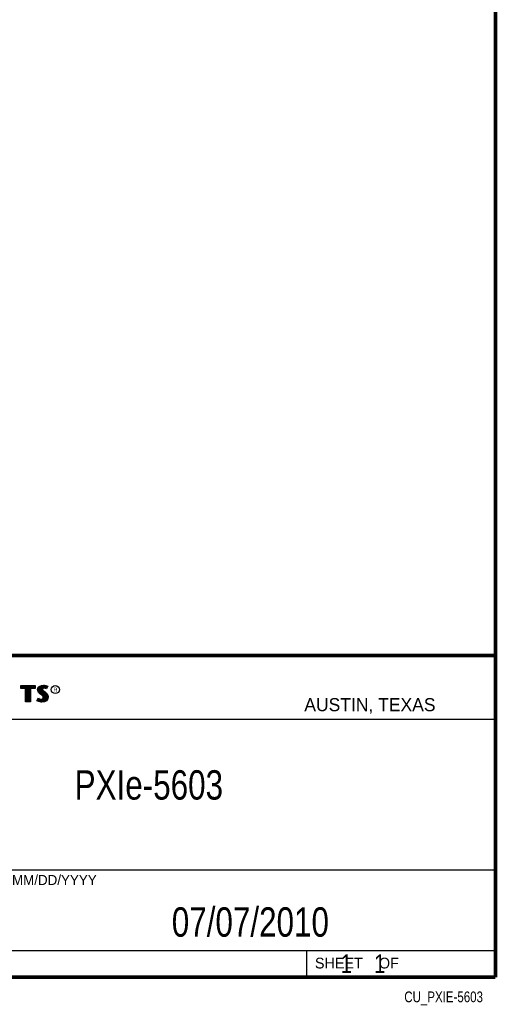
# Model space of a CAD drawing. Header units: inches. Extents: x 0.2 to 16.8, y 0.1 to 10.8.
# Tile 24 of 43: x 14.2 to 16.8, y 0.1 to 5.4. Entities that reach past the tile are written whole.
import ezdxf
from ezdxf.enums import TextEntityAlignment as Align

# ---------------------------------------------------------------- set-up
doc = ezdxf.new("R2010")
doc.units = ezdxf.units.IN
doc.header["$LTSCALE"] = 0.935
doc.header["$MEASUREMENT"] = 0
doc.layers.get('0').update_dxf_attribs({"linetype": 'CONTINUOUS'})
doc.styles.get("Standard").update_dxf_attribs({"font": 'txt', "width": 0.8})

msp = doc.modelspace()

# ---------------------------------------------------------------- linework, layer by layer
at = {"color": 2, "linetype": 'CONTINUOUS'}
for p, q in [((13.0652, 1.9695), (16.745, 1.9695)), ((16.745, 1.9695), (16.745, 0.2605)), ((14.2237, 1.8113), (14.3005, 1.8113)), ((14.2237, 1.795), (14.2237, 1.8113)), ((14.2488, 1.795), (14.2237, 1.795)), ((14.2262, 1.8087), (14.2979, 1.8087)), ((14.2262, 1.7975), (14.2262, 1.8087)), ((14.2514, 1.7975), (14.2262, 1.7975)), ((14.2282, 1.7975), (14.2282, 1.8087)), ((14.2317, 1.7975), (14.2317, 1.8087)), ((14.2351, 1.7975), (14.2351, 1.8087)), ((14.2386, 1.7975), (14.2386, 1.8087)), ((14.2421, 1.7975), (14.2421, 1.8087)), ((14.2456, 1.7975), (14.2456, 1.8087)), ((14.2488, 1.724), (14.2488, 1.795)), ((14.249, 1.7975), (14.249, 1.8087)), ((14.2514, 1.7975), (14.2525, 1.8087)), ((14.2514, 1.7266), (14.2514, 1.7975)), ((14.256, 1.7266), (14.256, 1.8087)), ((14.2595, 1.7266), (14.2595, 1.8087)), ((14.2629, 1.7266), (14.2629, 1.8087)), ((14.2664, 1.7266), (14.2664, 1.8087)), ((14.2699, 1.7266), (14.2699, 1.8087)), ((14.2727, 1.7975), (14.2734, 1.8087)), ((14.2979, 1.7975), (14.2727, 1.7975)), ((14.2727, 1.7975), (14.2727, 1.7266)), ((14.3005, 1.795), (14.2753, 1.795)), ((14.2753, 1.795), (14.2753, 1.724)), ((14.2768, 1.7975), (14.2768, 1.8087)), ((14.2803, 1.7975), (14.2803, 1.8087)), ((14.2838, 1.7975), (14.2838, 1.8087)), ((14.2873, 1.7975), (14.2873, 1.8087)), ((14.2907, 1.7975), (14.2907, 1.8087)), ((14.2942, 1.7975), (14.2942, 1.8087)), ((14.2979, 1.8087), (14.2979, 1.7975)), ((14.3005, 1.8113), (14.3005, 1.795)), ((14.3132, 1.7895), (14.3147, 1.797)), ((14.3138, 1.7838), (14.3132, 1.7895)), ((14.3158, 1.7787), (14.3138, 1.7838)), ((14.3147, 1.797), (14.3194, 1.8038)), ((14.3158, 1.7893), (14.3171, 1.796)), ((14.3163, 1.7844), (14.3158, 1.7893)), ((14.318, 1.7798), (14.3163, 1.7844)), ((14.3171, 1.796), (14.3212, 1.8021)), ((14.3186, 1.7785), (14.3186, 1.7981)), ((14.3194, 1.8038), (14.3255, 1.8083)), ((14.3212, 1.8021), (14.3268, 1.8061)), ((14.322, 1.7748), (14.322, 1.8026)), ((14.3255, 1.8083), (14.3342, 1.8118)), ((14.3255, 1.7713), (14.3255, 1.8052)), ((14.3268, 1.8061), (14.3349, 1.8093)), ((14.329, 1.7684), (14.329, 1.807)), ((14.3325, 1.7655), (14.3325, 1.8084)), ((14.3342, 1.8118), (14.3438, 1.8128)), ((14.3349, 1.8093), (14.3439, 1.8103)), ((14.337, 1.7936), (14.3359, 1.8094)), ((14.3359, 1.7626), (14.3368, 1.7911)), ((14.337, 1.7936), (14.3368, 1.7911)), ((14.3368, 1.7911), (14.3376, 1.7874)), ((14.3387, 1.7962), (14.337, 1.7936)), ((14.3376, 1.7874), (14.3413, 1.7829)), ((14.3411, 1.7979), (14.3387, 1.7962)), ((14.3395, 1.7928), (14.3393, 1.7913)), ((14.3393, 1.7913), (14.3399, 1.7886)), ((14.3394, 1.7967), (14.3394, 1.8098)), ((14.3394, 1.7594), (14.3394, 1.7852)), ((14.3405, 1.7944), (14.3395, 1.7928)), ((14.3399, 1.7886), (14.3431, 1.7847)), ((14.3422, 1.7956), (14.3405, 1.7944)), ((14.3442, 1.7988), (14.3411, 1.7979)), ((14.3413, 1.7829), (14.3529, 1.7732)), ((14.3447, 1.7964), (14.3422, 1.7956)), ((14.3429, 1.7984), (14.3429, 1.8102)), ((14.3431, 1.7847), (14.3546, 1.7751)), ((14.3438, 1.8128), (14.3503, 1.8124)), ((14.3439, 1.8103), (14.3499, 1.8099)), ((14.3474, 1.7992), (14.3442, 1.7988)), ((14.3474, 1.7967), (14.3447, 1.7964)), ((14.3464, 1.7991), (14.3464, 1.8101)), ((14.3506, 1.799), (14.3474, 1.7992)), ((14.3503, 1.7965), (14.3474, 1.7967)), ((14.3498, 1.7991), (14.3498, 1.8099)), ((14.3499, 1.8099), (14.3567, 1.8085)), ((14.3503, 1.8124), (14.3573, 1.8109)), ((14.3548, 1.7956), (14.3503, 1.7965)), ((14.3554, 1.7981), (14.3506, 1.799)), ((14.3533, 1.7985), (14.3533, 1.8092)), ((14.3572, 1.7949), (14.3548, 1.7956)), ((14.3583, 1.7972), (14.3554, 1.7981)), ((14.3567, 1.8085), (14.3607, 1.807)), ((14.3568, 1.7976), (14.3568, 1.8084)), ((14.3596, 1.7934), (14.3572, 1.7949)), ((14.3573, 1.8109), (14.3617, 1.8094)), ((14.3586, 1.797), (14.3583, 1.7972)), ((14.3631, 1.806), (14.3586, 1.797)), ((14.3665, 1.8071), (14.3596, 1.7934)), ((14.3603, 1.8003), (14.3603, 1.8072)), ((14.3607, 1.807), (14.3631, 1.806)), ((14.3617, 1.8094), (14.3665, 1.8071)), ((14.3092, 1.7305), (14.317, 1.7449)), ((14.3141, 1.7272), (14.3092, 1.7305)), ((14.3125, 1.7314), (14.3178, 1.7412)), ((14.3153, 1.7295), (14.3125, 1.7314)), ((14.3151, 1.7296), (14.3151, 1.7361)), ((14.3197, 1.7277), (14.3153, 1.7295)), ((14.3185, 1.7748), (14.3158, 1.7787)), ((14.317, 1.7449), (14.3203, 1.7425)), ((14.3178, 1.7412), (14.319, 1.7404)), ((14.3204, 1.7764), (14.318, 1.7798)), ((14.3237, 1.7695), (14.3185, 1.7748)), ((14.3186, 1.728), (14.319, 1.7404)), ((14.319, 1.7404), (14.3226, 1.7385)), ((14.3203, 1.7425), (14.3236, 1.7409)), ((14.3255, 1.7714), (14.3204, 1.7764)), ((14.322, 1.7272), (14.322, 1.7387)), ((14.3226, 1.7385), (14.3274, 1.7369)), ((14.3236, 1.7409), (14.3279, 1.7394)), ((14.3357, 1.7595), (14.3237, 1.7695)), ((14.3375, 1.7613), (14.3255, 1.7714)), ((14.3255, 1.7264), (14.3255, 1.7376)), ((14.3274, 1.7369), (14.3318, 1.7364)), ((14.3279, 1.7394), (14.3318, 1.7389)), ((14.329, 1.7259), (14.329, 1.7367)), ((14.3318, 1.7389), (14.3354, 1.7392)), ((14.3318, 1.7364), (14.336, 1.7367)), ((14.3325, 1.7254), (14.3325, 1.7363)), ((14.3354, 1.7392), (14.3381, 1.7403)), ((14.3396, 1.7556), (14.3357, 1.7595)), ((14.3359, 1.7252), (14.3359, 1.7367)), ((14.336, 1.7367), (14.3393, 1.738)), ((14.3416, 1.7572), (14.3375, 1.7613)), ((14.3381, 1.7403), (14.3407, 1.7421)), ((14.3393, 1.738), (14.3426, 1.7403)), ((14.3394, 1.7257), (14.3394, 1.7381)), ((14.3419, 1.752), (14.3396, 1.7556)), ((14.3407, 1.7421), (14.3422, 1.7445)), ((14.3442, 1.753), (14.3416, 1.7572)), ((14.3429, 1.7482), (14.3419, 1.752)), ((14.3422, 1.7445), (14.3429, 1.7482)), ((14.3426, 1.7403), (14.3446, 1.7435)), ((14.3429, 1.7552), (14.3429, 1.7815)), ((14.3429, 1.7262), (14.3429, 1.7405)), ((14.3455, 1.7483), (14.3442, 1.753)), ((14.3446, 1.7435), (14.3455, 1.7483)), ((14.3464, 1.7266), (14.3464, 1.7787)), ((14.358, 1.7319), (14.3492, 1.727)), ((14.3498, 1.7271), (14.3498, 1.7758)), ((14.3596, 1.7299), (14.35, 1.7245)), ((14.3529, 1.7732), (14.356, 1.7701)), ((14.3533, 1.7293), (14.3533, 1.7728)), ((14.3546, 1.7751), (14.3578, 1.7719)), ((14.356, 1.7701), (14.359, 1.767)), ((14.3568, 1.7306), (14.3568, 1.7693)), ((14.3578, 1.7719), (14.3609, 1.7686)), ((14.3631, 1.7376), (14.358, 1.7319)), ((14.359, 1.767), (14.3624, 1.7626)), ((14.3653, 1.7362), (14.3596, 1.7299)), ((14.3603, 1.7344), (14.3603, 1.7654)), ((14.3609, 1.7686), (14.3645, 1.764)), ((14.3624, 1.7626), (14.3649, 1.7576)), ((14.3657, 1.7434), (14.3631, 1.7376)), ((14.3637, 1.7383), (14.3649, 1.7576)), ((14.3645, 1.764), (14.3672, 1.7586)), ((14.3649, 1.7576), (14.3661, 1.7537)), ((14.3681, 1.7427), (14.3653, 1.7362)), ((14.3665, 1.7485), (14.3657, 1.7434)), ((14.3661, 1.7537), (14.3665, 1.7485)), ((14.3672, 1.7586), (14.3686, 1.7542)), ((14.369, 1.7484), (14.3681, 1.7427)), ((14.3686, 1.7542), (14.369, 1.7484)), ((14.2753, 1.724), (14.2488, 1.724)), ((14.2727, 1.7266), (14.2514, 1.7266)), ((14.3189, 1.7253), (14.3141, 1.7272)), ((14.326, 1.7238), (14.3189, 1.7253)), ((14.3264, 1.7263), (14.3197, 1.7277)), ((14.332, 1.7229), (14.326, 1.7238)), ((14.3322, 1.7254), (14.3264, 1.7263)), ((14.3363, 1.7227), (14.332, 1.7229)), ((14.3362, 1.7253), (14.3322, 1.7254)), ((14.3492, 1.727), (14.3362, 1.7253)), ((14.35, 1.7245), (14.3363, 1.7227)), ((13.0653, 1.6329), (16.75, 1.6329)), ((13.0652, 0.8295), (16.745, 0.8295)), ((13.0652, 0.4005), (16.745, 0.4005)), ((15.745, 0.4005), (15.745, 0.2605)), ((13.0652, 0.2605), (16.745, 0.2605)), ((15.7462, 0.2607), (16.7462, 0.2607)), ((15.7462, 0.2607), (15.7462, 0.2602)), ((15.7462, 0.2602), (16.7462, 0.2602)), ((16.7462, 0.2607), (16.7462, 0.2602))]:
    msp.add_line(p, q, dxfattribs=at)
at = {"color": 7, "linetype": 'CONTINUOUS', "const_width": 0.02}
for points in [[(16.75, 0.2586), (16.75, 10.7586)], [(11.4718, 1.9702), (16.75, 1.9707)], [(0.25, 0.2586), (16.75, 0.2586)]]:
    msp.add_lwpolyline(points, dxfattribs=at)
at = {"color": 2, "linetype": 'CONTINUOUS'}
msp.add_circle((14.4074, 1.7896), 0.0215, dxfattribs=at)

# ---------------------------------------------------------------- texts
for s, height, p in [('R', 0.0217, (14.3971, 1.7782)), ('AUSTIN, TEXAS', 0.069617, (15.7327, 1.6745)), ('MM/DD/YYYY', 0.05325, (14.1765, 0.7494)), ('SHEET    OF', 0.057262, (15.7892, 0.3052))]:
    msp.add_text(s, height=height, dxfattribs=at).set_placement(p)
at = {"color": 2, "linetype": 'CONTINUOUS', "width": 0.8}
msp.add_text('CU_PXIE-5603', height=0.057262, dxfattribs=at).set_placement((16.6837, 0.1254), align=Align.RIGHT)
at = {"color": 7, "linetype": 'CONTINUOUS'}
for s, insert, char_height, width, attachment_point in [('PXIe-5603\\P ', (14.9051, 1.3603), 0.15625, 1.125, 2), ('07/07/2010 ', (15.4455, 0.6307), 0.15625, 1.375, 2), ('    1    1', (15.8075, 0.3805), 0.1, 0.8, 1)]:
    msp.add_mtext(s, dxfattribs=dict(at, insert=insert, char_height=char_height, width=width, attachment_point=attachment_point))

doc.saveas('drawing.dxf')
